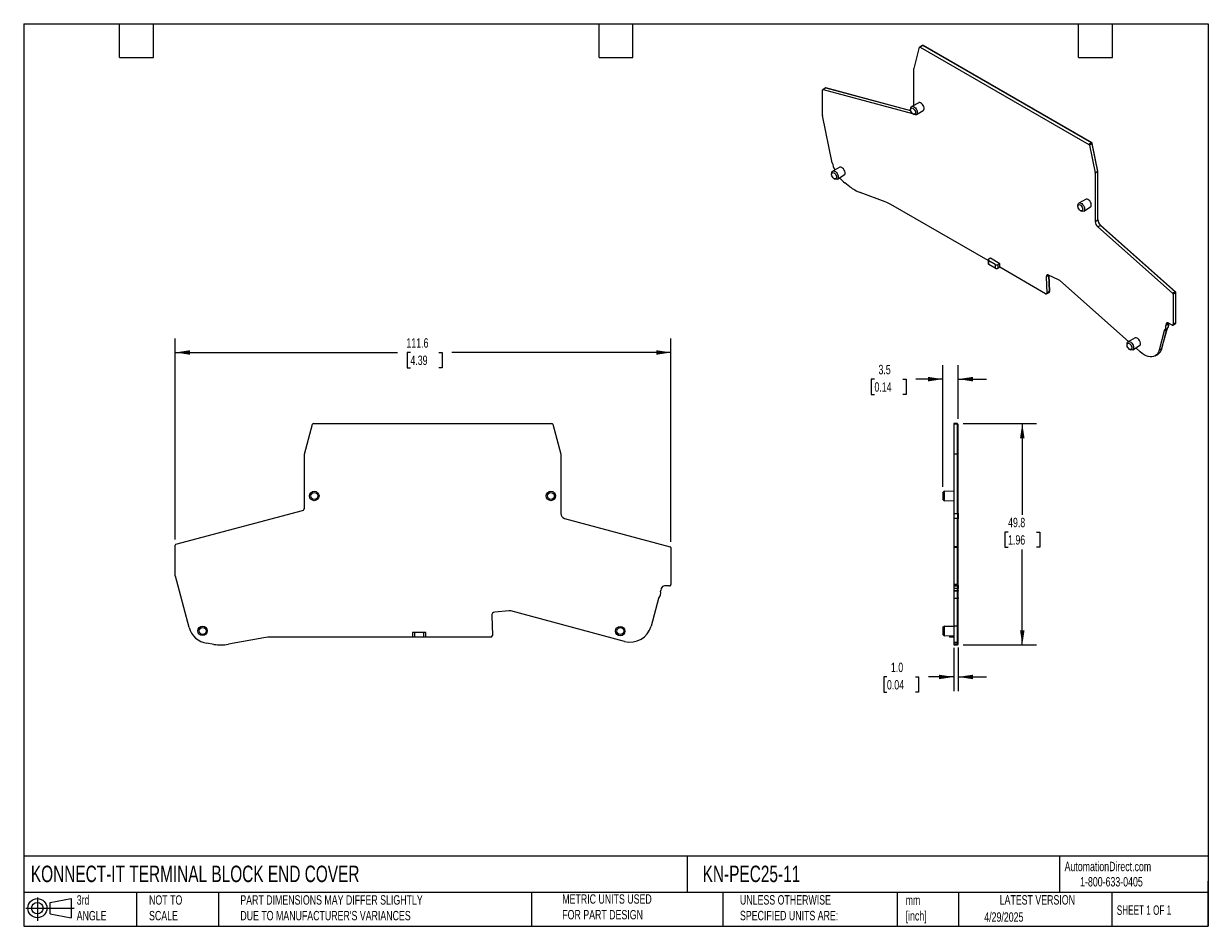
# Model space of a CAD drawing. Header units: millimetres. Extents: x 6 to 273, y 6 to 210.
import ezdxf

# ---------------------------------------------------------------- set-up
doc = ezdxf.new("R2010")
doc.units = ezdxf.units.MM
doc.linetypes.add('SLD-Solid', pattern=[0])
doc.layers.add('DIMENSIONS', color=140, linetype='SLD-Solid', lineweight=25)
doc.layers.add('TEXT', color=140, linetype='SLD-Solid', lineweight=25)
doc.layers.add('SLD-DEFPOINTS', color=7, linetype='Continuous')
doc.styles.add('SLDTEXTSTYLE0', font='TXT', dxfattribs={"width": 0.7})
doc.styles.add('SLDTEXTSTYLE1', font='TXT', dxfattribs={"width": 0.65})
doc.dimstyles.new('SLDDIMSTYLE0', dxfattribs={"dimtxt": 2.158008, "dimasz": 3.302, "dimexe": 0, "dimexo": 0.0625, "dimgap": 0.539502, "dimtad": 0, "dimtih": 1, "dimtoh": 1, "dimrnd": 1e-09, "dimzin": 12, "dimdsep": 46, "dimtxsty": 'SLDTEXTSTYLE0', "dimsah": 1, "dimcen": 0.09, "dimadec": 0, "dimazin": 3, "dimtfac": 1, "dimtofl": 0, "dimtmove": 0, "dimatfit": 3, "dimfxl": 0, "dimfrac": 2, "dimtolj": 1, "dimtzin": 12, "dimarcsym": 0})
doc.dimstyles.new('SLDDIMSTYLE1', dxfattribs={"dimtxt": 2.158008, "dimasz": 3.302, "dimexe": 0, "dimexo": 0.0625, "dimgap": 0.539502, "dimtad": 0, "dimtih": 1, "dimtoh": 1, "dimrnd": 1e-09, "dimzin": 4, "dimdsep": 46, "dimtxsty": 'SLDTEXTSTYLE0', "dimsah": 1, "dimcen": 0.09, "dimadec": 0, "dimazin": 1, "dimtfac": 1, "dimtmove": 0, "dimatfit": 0, "dimfxl": 0, "dimfrac": 2, "dimtolj": 1, "dimtzin": 12, "dimarcsym": 0})
doc.dimstyles.new('SLDDIMSTYLE2', dxfattribs={"dimtxt": 2.158008, "dimasz": 3.302, "dimexe": 0, "dimexo": 0.0625, "dimgap": 0.539502, "dimtad": 0, "dimtih": 1, "dimtoh": 1, "dimrnd": 1e-09, "dimzin": 12, "dimdsep": 46, "dimtxsty": 'SLDTEXTSTYLE0', "dimsah": 1, "dimcen": 0.09, "dimadec": 0, "dimazin": 3, "dimtfac": 1, "dimtmove": 0, "dimatfit": 0, "dimfxl": 0, "dimfrac": 2, "dimtolj": 1, "dimtzin": 12, "dimarcsym": 0})

# ---------------------------------------------------------------- blocks, each defined once
blk = doc.blocks.new('Block11')
at = {"color": 7, "linetype": 'SLD-Solid', "lineweight": 18}
for p, q in [((0, 2.88), (10.87, 2.88)), ((2.59, 5.31), (2.59, 0)), ((5.48, 4.17), (10.18, 5.03)), ((5.48, 1.6), (5.48, 4.17)), ((10.18, 5.03), (10.18, 0.73)), ((5.48, 1.6), (10.18, 0.73))]:
    blk.add_line(p, q, dxfattribs=at)
for radius in [2.15, 1.29]:
    blk.add_circle((2.59, 2.88), radius, dxfattribs=at)
blk = doc.blocks.new('Block12')
at = {"layer": 'SLD-DEFPOINTS'}
blk.add_blockref('Block11', (0, 0), dxfattribs=at)
blk = doc.blocks.new('_D')
at = {"layer": 'DIMENSIONS'}
for p, q in [((40.48, 93.43), (40.48, 138.71)), ((152.07, 92.88), (152.07, 138.71)), ((40.48, 135.53), (90.49, 135.53)), ((93.41, 135.53), (92.68, 135.53)), ((92.68, 135.53), (92.68, 132.1)), ((99.82, 135.53), (100.55, 135.53)), ((100.55, 135.53), (100.55, 132.1)), ((152.07, 135.53), (102.75, 135.53)), ((92.68, 132.1), (93.41, 132.1)), ((100.55, 132.1), (99.82, 132.1))]:
    blk.add_line(p, q, dxfattribs=at)
for points in [[(40.48, 135.53), (43.79, 135.02), (43.79, 136.04)], [(152.07, 135.53), (148.77, 136.04), (148.77, 135.02)]]:
    blk.add_solid(points, dxfattribs=at)
at = {"layer": 'DIMENSIONS', "char_height": 2.117, "attachment_point": 1, "style": 'SLDTEXTSTYLE0'}
for s, insert in [('111.6', (92.51, 138.74)), ('4.39', (93.41, 134.83))]:
    blk.add_mtext(s, dxfattribs=dict(at, insert=insert))
blk = doc.blocks.new('_D_1')
at = {"layer": 'DIMENSIONS'}
for p, q in [((215.75, 69.05), (215.75, 59.31)), ((216.75, 69.15), (216.75, 59.31)), ((200.7, 62.49), (199.98, 62.49)), ((199.98, 62.49), (199.98, 59.06)), ((207.11, 62.49), (207.84, 62.49)), ((207.84, 62.49), (207.84, 59.06)), ((215.75, 62.49), (210.04, 62.49)), ((216.75, 62.49), (223.1, 62.49)), ((199.98, 59.06), (200.7, 59.06)), ((207.84, 59.06), (207.11, 59.06))]:
    blk.add_line(p, q, dxfattribs=at)
for points in [[(215.75, 62.49), (212.45, 62.99), (212.45, 61.98)], [(216.75, 62.49), (220.05, 61.98), (220.05, 62.99)]]:
    blk.add_solid(points, dxfattribs=at)
at = {"layer": 'DIMENSIONS', "char_height": 2.117, "attachment_point": 1, "style": 'SLDTEXTSTYLE0'}
for s, insert in [('1.0', (201.6, 65.7)), ('0.04', (200.7, 61.78))]:
    blk.add_mtext(s, dxfattribs=dict(at, insert=insert))
blk = doc.blocks.new('_D_2')
at = {"layer": 'DIMENSIONS'}
for p, q in [((217.87, 119.53), (234.35, 119.53)), ((231.17, 119.53), (231.17, 99.01)), ((227.97, 95.1), (227.24, 95.1)), ((227.24, 95.1), (227.24, 91.67)), ((234.38, 95.1), (235.1, 95.1)), ((235.1, 95.1), (235.1, 91.67)), ((227.24, 91.67), (227.97, 91.67)), ((231.17, 69.71), (231.17, 91.18)), ((235.1, 91.67), (234.38, 91.67)), ((217.87, 69.71), (234.35, 69.71))]:
    blk.add_line(p, q, dxfattribs=at)
for points in [[(231.17, 119.53), (230.66, 116.23), (231.68, 116.23)], [(231.17, 69.71), (231.68, 73.01), (230.66, 73.01)]]:
    blk.add_solid(points, dxfattribs=at)
at = {"layer": 'DIMENSIONS', "char_height": 2.117, "attachment_point": 1, "style": 'SLDTEXTSTYLE0'}
for s, insert in [('49.8', (227.97, 98.31)), ('1.96', (227.97, 94.39))]:
    blk.add_mtext(s, dxfattribs=dict(at, insert=insert))
blk = doc.blocks.new('_D_3')
at = {"layer": 'DIMENSIONS'}
for p, q in [((213.25, 105.27), (213.25, 132.71)), ((216.75, 120.63), (216.75, 132.71)), ((197.89, 129.53), (197.16, 129.53)), ((197.16, 129.53), (197.16, 126.1)), ((204.3, 129.53), (205.03, 129.53)), ((205.03, 129.53), (205.03, 126.1)), ((213.25, 129.53), (207.23, 129.53)), ((216.75, 129.53), (223.1, 129.53)), ((197.16, 126.1), (197.89, 126.1)), ((205.03, 126.1), (204.3, 126.1))]:
    blk.add_line(p, q, dxfattribs=at)
for points in [[(213.25, 129.53), (209.95, 130.04), (209.95, 129.02)], [(216.75, 129.53), (220.05, 129.02), (220.05, 130.04)]]:
    blk.add_solid(points, dxfattribs=at)
at = {"layer": 'DIMENSIONS', "char_height": 2.117, "attachment_point": 1, "style": 'SLDTEXTSTYLE0'}
for s, insert in [('3.5', (198.79, 132.74)), ('0.14', (197.89, 128.83))]:
    blk.add_mtext(s, dxfattribs=dict(at, insert=insert))

msp = doc.modelspace()

# ---------------------------------------------------------------- linework, layer by layer
for p, q in [((206.792, 199.493), (208.065, 204.246)), ((208.703, 204.645), (208.102, 204.298)), ((208.806, 204.633), (208.205, 204.286)), ((208.205, 204.286), (246.161, 182.375)), ((246.762, 182.722), (208.806, 204.633)), ((208.859, 204.62), (208.844, 204.611)), ((208.876, 204.593), (208.911, 204.613)), ((246.868, 182.702), (208.911, 204.613)), ((206.787, 191.192), (206.787, 199.453)), ((186.857, 195.069), (186.256, 194.722)), ((186.921, 195.074), (186.32, 194.727)), ((186.32, 194.727), (206.44, 189.338)), ((206.064, 189.946), (186.921, 195.074)), ((187.039, 195.043), (187.045, 195.046)), ((206.062, 189.952), (187.045, 195.046)), ((186.215, 188.948), (186.215, 194.63)), ((206.041, 190.467), (206.03, 190.217)), ((207.853, 191.763), (206.269, 190.915)), ((207.326, 189.083), (208.853, 190.031)), ((188.4, 178.245), (186.22, 188.903)), ((206.603, 189.225), (206.825, 189.109)), ((246.762, 182.722), (246.161, 182.375)), ((246.898, 182.522), (246.297, 182.175)), ((246.297, 182.175), (247.571, 175.95)), ((246.82, 182.674), (246.868, 182.702)), ((246.884, 182.571), (246.936, 182.602)), ((248.172, 176.297), (246.898, 182.522)), ((248.21, 176.376), (246.936, 182.602)), ((190.069, 177.221), (188.485, 176.373)), ((248.172, 176.297), (247.571, 175.95)), ((248.177, 176.252), (247.576, 175.905)), ((248.162, 176.348), (248.21, 176.376)), ((248.166, 176.327), (248.212, 176.354)), ((248.178, 165.365), (248.177, 176.252)), ((248.213, 165.468), (248.212, 176.354)), ((188.257, 175.926), (188.246, 175.676)), ((188.819, 174.683), (189.041, 174.567)), ((189.542, 174.541), (191.069, 175.489)), ((192.367, 172.837), (191.233, 173.688)), ((247.576, 175.905), (247.577, 165.018)), ((200.33, 169.451), (194.664, 171.549)), ((223.48, 156.215), (201.578, 168.859)), ((243.704, 168.725), (243.693, 168.475)), ((245.516, 170.02), (243.932, 169.172)), ((244.989, 167.341), (246.516, 168.288)), ((244.266, 167.482), (244.488, 167.367)), ((247.577, 165.018), (248.178, 165.365)), ((248.178, 165.447), (248.213, 165.468)), ((248.754, 164.148), (248.153, 163.801)), ((248.153, 163.801), (265.012, 148.852)), ((265.613, 149.199), (248.754, 164.148)), ((248.842, 164.141), (248.794, 164.113)), ((265.701, 149.192), (248.842, 164.141)), ((223.48, 156.334), (223.48, 155.518)), ((223.98, 156.743), (223.626, 156.538)), ((225.04, 155.314), (223.626, 156.13)), ((223.626, 155.314), (223.626, 156.13)), ((225.04, 154.497), (223.626, 155.314)), ((226.101, 155.518), (223.98, 156.743)), ((225.04, 155.314), (225.04, 154.497)), ((226.101, 155.518), (225.748, 155.314)), ((225.748, 154.497), (225.748, 155.314)), ((226.101, 154.701), (225.748, 154.497)), ((226.101, 154.701), (226.101, 155.518)), ((236.422, 148.743), (226.101, 154.701)), ((237.16, 152.912), (236.582, 152.579)), ((236.582, 152.579), (236.704, 148.921)), ((239.347, 151.889), (237.081, 152.95)), ((237.305, 149.268), (237.184, 152.901)), ((237.341, 149.369), (237.223, 152.883)), ((237.303, 149.347), (237.341, 149.369)), ((237.341, 149.343), (237.341, 149.369)), ((255.066, 138.009), (239.621, 151.704)), ((236.622, 148.724), (237.223, 149.071)), ((237.305, 149.268), (236.704, 148.921)), ((237.305, 149.24), (236.704, 148.893)), ((236.704, 148.921), (236.704, 148.893)), ((237.304, 149.322), (237.341, 149.343)), ((237.305, 149.24), (237.305, 149.268)), ((265.613, 149.199), (265.012, 148.852)), ((265.718, 148.981), (265.117, 148.634)), ((265.117, 148.634), (265.117, 141.834)), ((265.648, 149.162), (265.701, 149.192)), ((265.705, 149.056), (265.753, 149.083)), ((265.718, 142.181), (265.718, 148.981)), ((265.753, 142.283), (265.753, 149.083)), ((264.079, 141.921), (263.478, 141.574)), ((263.482, 141.675), (264.083, 142.022)), ((263.569, 141.998), (263.482, 141.675)), ((263.969, 142.229), (263.569, 141.998)), ((264.115, 142.009), (264.077, 141.987)), ((264.083, 142.022), (264.121, 142.163)), ((264.905, 141.711), (264.115, 142.167)), ((264.115, 142.14), (264.121, 142.143)), ((264.121, 142.143), (264.126, 142.161)), ((265.055, 141.696), (265.656, 142.043)), ((265.718, 142.181), (265.117, 141.834)), ((265.718, 142.262), (265.753, 142.283)), ((256.562, 138.809), (254.978, 137.962)), ((263.143, 140.408), (261.97, 136.03)), ((262.571, 136.377), (263.744, 140.755)), ((262.608, 136.499), (263.759, 140.792)), ((263.744, 140.755), (263.143, 140.408)), ((263.183, 140.476), (263.784, 140.823)), ((254.75, 137.514), (254.739, 137.264)), ((255.312, 136.272), (255.534, 136.156)), ((256.035, 136.13), (257.562, 137.078)), ((257.726, 135.65), (256.712, 136.55)), ((262.571, 136.377), (261.97, 136.03)), ((262.558, 136.332), (262.608, 136.499)), ((262.602, 136.495), (262.608, 136.499)), ((261.073, 134.754), (261.674, 135.101)), ((69.585, 112.66), (71.386, 119.382)), ((71.584, 119.53), (125.261, 119.53)), ((125.454, 119.382), (127.256, 112.658)), ((216.602, 119.53), (215.752, 119.53)), ((215.752, 119.53), (215.752, 119.382)), ((216.602, 119.382), (215.752, 119.382)), ((215.752, 119.382), (215.752, 112.658)), ((216.602, 119.382), (216.602, 119.53)), ((216.602, 119.53), (216.602, 119.53)), ((216.602, 119.43), (216.752, 119.43)), ((216.602, 112.658), (216.602, 119.382)), ((216.602, 119.356), (216.752, 119.356)), ((216.752, 119.356), (216.752, 119.43)), ((216.752, 119.43), (216.752, 119.43)), ((216.752, 112.632), (216.752, 119.356)), ((69.578, 100.567), (69.578, 112.609)), ((127.263, 112.607), (127.264, 99.274)), ((216.602, 112.658), (215.752, 112.658)), ((215.752, 112.658), (215.752, 112.607)), ((216.602, 112.607), (215.752, 112.607)), ((215.752, 112.607), (215.752, 99.274)), ((216.602, 112.607), (216.602, 112.658)), ((216.602, 112.632), (216.752, 112.632)), ((216.602, 99.274), (216.602, 112.607)), ((216.602, 112.607), (216.752, 112.607)), ((216.752, 112.607), (216.752, 112.632)), ((216.752, 99.275), (216.752, 112.607)), ((213.552, 104.281), (213.252, 103.997)), ((215.752, 104.224), (213.552, 104.281)), ((213.552, 104.281), (213.552, 103.224)), ((213.252, 103.997), (213.252, 103.224)), ((213.252, 103.224), (213.252, 102.451)), ((213.252, 102.451), (213.552, 102.166)), ((213.552, 103.224), (213.552, 102.166)), ((213.552, 102.166), (215.752, 102.224)), ((40.633, 92.351), (69.133, 99.987)), ((215.752, 99.274), (216.602, 99.274)), ((215.752, 99.274), (215.752, 98.192)), ((216.602, 99.275), (216.752, 99.275)), ((216.602, 99.274), (216.602, 98.192)), ((216.752, 99.275), (216.752, 98.095)), ((128.079, 98.192), (151.921, 91.803)), ((216.602, 98.192), (215.752, 98.192)), ((215.752, 98.192), (215.752, 91.803)), ((216.602, 91.803), (216.602, 98.192)), ((216.752, 98.095), (216.602, 98.095)), ((216.752, 91.707), (216.752, 98.095)), ((40.485, 85.198), (40.485, 92.157)), ((152.069, 91.61), (152.069, 83.282)), ((216.602, 91.803), (215.752, 91.803)), ((215.752, 91.803), (215.752, 91.61)), ((216.602, 91.61), (215.752, 91.61)), ((215.752, 91.61), (215.752, 83.282)), ((216.602, 91.61), (216.602, 91.803)), ((216.602, 91.707), (216.752, 91.707)), ((216.602, 83.282), (216.602, 91.61)), ((216.602, 91.61), (216.752, 91.61)), ((216.752, 91.61), (216.752, 91.707)), ((216.752, 83.282), (216.752, 91.61)), ((43.576, 73.636), (40.492, 85.147)), ((151.769, 82.982), (150.653, 82.982)), ((215.752, 83.282), (215.752, 82.982)), ((216.602, 83.282), (215.752, 83.282)), ((216.602, 82.982), (215.752, 82.982)), ((215.752, 82.982), (216.602, 82.982)), ((215.752, 82.982), (215.752, 82.982)), ((215.752, 82.982), (215.752, 82.389)), ((216.602, 82.982), (216.602, 83.282)), ((216.602, 83.282), (216.752, 83.282)), ((216.602, 83.082), (216.752, 83.082)), ((216.602, 83.082), (216.752, 83.082)), ((216.602, 82.982), (216.602, 82.389)), ((216.752, 83.082), (216.752, 83.282)), ((216.752, 83.082), (216.752, 82.415)), ((149.277, 80.14), (147.618, 73.949)), ((149.88, 82.389), (149.757, 81.931)), ((216.602, 82.389), (215.752, 82.389)), ((215.752, 82.389), (215.752, 81.931)), ((215.752, 81.931), (216.602, 81.931)), ((215.752, 81.931), (215.752, 81.805)), ((216.602, 81.805), (215.752, 81.805)), ((215.752, 81.805), (215.752, 80.252)), ((215.752, 80.252), (216.602, 80.252)), ((215.752, 80.252), (215.752, 80.14)), ((216.602, 80.14), (215.752, 80.14)), ((215.752, 80.14), (215.752, 73.949)), ((216.752, 82.415), (216.602, 82.415)), ((216.602, 81.931), (216.602, 82.389)), ((216.602, 81.957), (216.752, 81.957)), ((216.602, 81.931), (216.602, 81.805)), ((216.602, 80.252), (216.602, 81.805)), ((216.752, 81.789), (216.602, 81.789)), ((216.602, 80.316), (216.752, 80.316)), ((216.602, 80.252), (216.602, 80.14)), ((216.752, 80.166), (216.602, 80.166)), ((216.602, 73.949), (216.602, 80.14)), ((216.752, 81.957), (216.752, 82.415)), ((216.752, 81.957), (216.752, 81.789)), ((216.752, 80.316), (216.752, 81.789)), ((216.752, 80.316), (216.752, 80.166)), ((216.752, 73.975), (216.752, 80.166)), ((115.625, 77.377), (112.42, 77.074)), ((141.617, 70.484), (116.013, 77.345)), ((111.714, 76.267), (111.888, 71.875)), ((93.893, 72.457), (93.893, 71.457)), ((94.393, 72.457), (93.893, 72.457)), ((94.393, 71.457), (94.393, 72.457)), ((96.393, 72.457), (94.393, 72.457)), ((96.393, 72.457), (96.393, 71.457)), ((96.893, 72.457), (96.393, 72.457)), ((96.893, 71.457), (96.893, 72.457)), ((213.552, 73.899), (213.252, 73.614)), ((213.552, 73.867), (213.252, 73.583)), ((213.252, 73.614), (213.252, 73.583)), ((213.252, 73.583), (213.252, 72.81)), ((213.252, 72.81), (213.252, 72.037)), ((213.252, 72.037), (213.552, 71.752)), ((215.752, 73.841), (213.552, 73.899)), ((213.552, 73.899), (213.552, 73.867)), ((215.752, 73.81), (213.552, 73.867)), ((213.552, 73.867), (213.552, 72.81)), ((213.552, 72.81), (213.552, 71.752)), ((216.602, 73.949), (215.752, 73.949)), ((215.752, 73.949), (215.752, 70.317)), ((216.602, 73.975), (216.752, 73.975)), ((216.602, 70.317), (216.602, 73.949)), ((216.752, 70.417), (216.752, 73.975)), ((49.185, 69.818), (47.582, 70.058)), ((60.447, 71.3), (52.433, 69.864)), ((93.893, 71.457), (62.211, 71.457)), ((96.393, 71.457), (94.393, 71.457)), ((111.488, 71.457), (96.893, 71.457)), ((111.888, 71.875), (111.888, 71.839)), ((213.552, 71.752), (215.752, 71.81)), ((214.752, 71.784), (214.752, 71.457)), ((215.252, 71.457), (215.252, 71.797)), ((215.752, 71.457), (215.252, 71.457)), ((215.752, 70.317), (216.602, 70.317)), ((215.752, 70.317), (215.752, 69.864)), ((216.602, 69.864), (215.752, 69.864)), ((215.752, 69.864), (215.752, 69.707)), ((215.752, 69.707), (216.602, 69.707)), ((216.602, 70.417), (216.752, 70.417)), ((216.602, 69.864), (216.602, 70.317)), ((216.602, 69.962), (216.752, 69.962)), ((216.602, 69.707), (216.602, 69.864)), ((216.602, 69.807), (216.752, 69.807)), ((216.752, 69.962), (216.752, 70.417)), ((216.752, 69.807), (216.752, 69.962))]:
    msp.add_line(p, q)
at = {"flags": 128}
for points in [[(208.065, 204.246), (208.073, 204.267), (208.085, 204.284), (208.099, 204.297), (208.117, 204.305), (208.137, 204.308), (208.159, 204.305), (208.182, 204.298), (208.205, 204.286)], [(186.215, 194.63), (186.217, 194.656), (186.222, 194.678), (186.231, 194.697), (186.244, 194.713), (186.259, 194.723), (186.278, 194.73), (186.298, 194.731), (186.32, 194.727)], [(207.122, 189.555), (207.093, 189.367), (207.007, 189.234), (206.875, 189.17), (206.71, 189.181), (206.531, 189.268), (206.356, 189.42), (206.206, 189.62), (206.095, 189.848), (206.037, 190.078), (206.037, 190.286), (206.095, 190.449), (206.206, 190.549), (206.356, 190.576), (206.531, 190.526), (206.71, 190.405), (206.875, 190.227), (207.007, 190.009), (207.093, 189.777), (207.122, 189.555)], [(206.041, 190.467), (206.07, 190.651), (206.159, 190.823), (206.298, 190.929), (206.477, 190.958), (206.681, 190.909), (206.894, 190.787), (207.099, 190.599), (207.278, 190.363), (207.417, 190.097), (207.505, 189.822), (207.536, 189.561)], [(207.536, 189.561), (207.505, 189.336), (207.417, 189.163), (207.278, 189.058), (207.099, 189.028), (206.894, 189.077), (206.825, 189.109)], [(208.853, 190.031), (208.862, 190.037), (208.981, 190.169), (209.043, 190.366), (209.043, 190.609), (208.981, 190.878), (208.862, 191.147), (208.697, 191.394), (208.501, 191.597), (208.291, 191.736), (208.085, 191.801), (207.903, 191.784), (207.853, 191.763)], [(189.339, 175.013), (189.309, 174.826), (189.223, 174.692), (189.091, 174.628), (188.926, 174.64), (188.747, 174.726), (188.572, 174.878), (188.422, 175.078), (188.311, 175.306), (188.253, 175.536), (188.253, 175.744), (188.311, 175.907), (188.422, 176.007), (188.572, 176.034), (188.747, 175.984), (188.926, 175.863), (189.091, 175.685), (189.223, 175.468), (189.309, 175.235), (189.339, 175.013)], [(188.257, 175.926), (188.286, 176.109), (188.375, 176.281), (188.514, 176.387), (188.693, 176.416), (188.898, 176.368), (189.11, 176.245), (189.315, 176.058), (189.494, 175.821), (189.633, 175.555), (189.722, 175.28), (189.752, 175.02)], [(191.069, 175.489), (191.078, 175.495), (191.197, 175.627), (191.259, 175.824), (191.259, 176.068), (191.197, 176.336), (191.078, 176.606), (190.913, 176.853), (190.717, 177.055), (190.507, 177.194), (190.301, 177.259), (190.119, 177.242), (190.069, 177.221)], [(189.752, 175.02), (189.722, 174.794), (189.633, 174.621), (189.494, 174.516), (189.315, 174.487), (189.11, 174.535), (189.041, 174.567)], [(244.785, 167.813), (244.756, 167.625), (244.67, 167.492), (244.538, 167.427), (244.373, 167.439), (244.194, 167.525), (244.019, 167.677), (243.869, 167.878), (243.758, 168.106), (243.7, 168.336), (243.7, 168.544), (243.758, 168.706), (243.869, 168.807), (244.019, 168.833), (244.194, 168.784), (244.373, 168.663), (244.538, 168.484), (244.67, 168.267), (244.756, 168.035), (244.785, 167.813)], [(243.704, 168.725), (243.733, 168.908), (243.822, 169.081), (243.961, 169.186), (244.14, 169.216), (244.344, 169.167), (244.557, 169.044), (244.762, 168.857), (244.941, 168.621), (245.08, 168.355), (245.168, 168.08), (245.199, 167.819)], [(246.516, 168.288), (246.525, 168.294), (246.644, 168.427), (246.706, 168.624), (246.706, 168.867), (246.644, 169.135), (246.525, 169.405), (246.36, 169.652), (246.164, 169.854), (245.954, 169.994), (245.748, 170.058), (245.566, 170.042), (245.516, 170.02)], [(245.199, 167.819), (245.168, 167.593), (245.08, 167.421), (244.941, 167.315), (244.762, 167.286), (244.557, 167.335), (244.488, 167.367)], [(237.081, 152.95), (236.978, 152.986), (236.881, 152.997), (236.794, 152.983), (236.718, 152.944), (236.657, 152.882), (236.613, 152.798), (236.588, 152.696), (236.582, 152.579)], [(264.115, 142.167), (264.023, 142.211), (263.933, 142.237), (263.848, 142.244), (263.771, 142.231), (263.702, 142.199), (263.645, 142.148), (263.6, 142.081), (263.569, 141.998)], [(257.562, 137.078), (257.571, 137.084), (257.69, 137.216), (257.752, 137.413), (257.752, 137.656), (257.69, 137.925), (257.571, 138.194), (257.406, 138.441), (257.21, 138.643), (257, 138.783), (256.794, 138.847), (256.612, 138.831), (256.562, 138.809)], [(255.831, 136.602), (255.802, 136.414), (255.716, 136.281), (255.584, 136.217), (255.419, 136.228), (255.24, 136.315), (255.065, 136.466), (254.915, 136.667), (254.804, 136.895), (254.746, 137.125), (254.746, 137.333), (254.804, 137.496), (254.915, 137.596), (255.065, 137.623), (255.24, 137.573), (255.419, 137.452), (255.584, 137.274), (255.716, 137.056), (255.802, 136.824), (255.831, 136.602)], [(254.75, 137.514), (254.779, 137.698), (254.868, 137.87), (255.007, 137.976), (255.186, 138.005), (255.39, 137.956), (255.603, 137.833), (255.808, 137.646), (255.987, 137.41), (256.126, 137.144), (256.214, 136.869), (256.245, 136.608)], [(256.245, 136.608), (256.214, 136.383), (256.126, 136.21), (255.987, 136.105), (255.808, 136.075), (255.603, 136.124), (255.534, 136.156)], [(261.97, 136.03), (261.824, 135.618), (261.623, 135.265), (261.372, 134.975), (261.073, 134.754), (260.732, 134.605), (260.355, 134.532), (259.949, 134.535), (259.52, 134.615), (259.075, 134.769), (258.623, 134.996), (258.171, 135.292), (257.726, 135.65)], [(94.393, 71.457), (94.295, 71.457), (94.201, 71.457), (94.115, 71.457), (94.039, 71.457), (93.977, 71.457), (93.931, 71.457), (93.902, 71.457), (93.893, 71.457)], [(96.893, 71.457), (96.883, 71.457), (96.855, 71.457), (96.808, 71.457), (96.746, 71.457), (96.67, 71.457), (96.584, 71.457), (96.49, 71.457), (96.393, 71.457)], [(215.252, 71.457), (215.155, 71.457), (215.061, 71.457), (214.975, 71.457), (214.899, 71.457), (214.837, 71.457), (214.791, 71.457), (214.762, 71.457), (214.752, 71.457)]]:
    msp.add_lwpolyline(points, dxfattribs=at)
for centre, radius in [((71.78, 103.224), 1.058), ((125.043, 103.224), 1.058), ((71.78, 103.224), 0.773), ((125.043, 103.224), 0.773), ((46.629, 72.841), 1.058), ((46.629, 72.841), 0.773), ((140.665, 72.81), 1.058), ((140.665, 72.81), 0.773)]:
    msp.add_circle(centre, radius)
for centre, radius, start, end in [((208.745, 204.553), 0.101, 52.43728, 114.41832), ((208.88, 204.573), 0.051, 51.86252, 114.24044), ((206.94, 199.455), 0.153, 165.5698, 180.5121), ((186.895, 194.998), 0.0806, 71.85033, 118.3616), ((187.032, 195.003), 0.0445, 73.27119, 102.31084), ((186.44, 188.949), 0.226, 180.34597, 191.8652), ((245.99, 182.112), 0.313, 11.62783, 57.06611), ((246.591, 182.459), 0.313, 11.62783, 57.06611), ((246.783, 182.57), 0.157, 11.62783, 57.06611), ((195.805, 179.808), 7.568, 191.92613, 204.93679), ((247.951, 176.25), 0.226, 0.35019, 11.86502), ((248.1, 176.353), 0.113, 0.35019, 11.86502), ((195.447, 179.201), 6.939, 218.82459, 232.60907), ((247.35, 175.903), 0.226, 0.35019, 11.86502), ((197.968, 180.132), 9.197, 232.48349, 248.94328), ((197.45, 161.771), 8.202, 59.78109, 69.43888), ((249.893, 165.432), 1.716, 182.24603, 228.44615), ((250.084, 165.542), 1.872, 182.2756, 228.44287), ((249.291, 165.085), 1.716, 182.24603, 228.44615), ((223.73, 155.543), 0.251, 185.6948, 245.62534), ((223.704, 156.334), 0.218, 110.78342, 249.21658), ((225.394, 155.996), 0.769, 242.60967, 297.39033), ((225.394, 155.18), 0.769, 242.60967, 297.39033), ((238.84, 150.841), 1.164, 47.83235, 64.19155), ((236.532, 148.876), 0.173, 230.23663, 5.39999), ((237.112, 149.229), 0.193, 304.86448, 3.02193), ((237.175, 149.343), 0.166, 321.88338, 0.22867), ((264.804, 148.618), 0.313, 2.93468, 48.37161), ((265.405, 148.965), 0.313, 2.93468, 48.37161), ((265.597, 149.075), 0.157, 2.93468, 48.37161), ((262.308, 141.299), 1.202, 316.7737, 13.22857), ((263.736, 141.613), 0.261, 166.36227, 188.61181), ((262.909, 141.646), 1.202, 316.7737, 13.22857), ((262.623, 141.769), 1.511, 341.42902, 9.13493), ((264.337, 141.96), 0.261, 166.36227, 188.61181), ((264.459, 142.061), 0.348, 166.36227, 188.61181), ((264.987, 141.813), 0.131, 230.79678, 9.21415), ((265.571, 142.164), 0.148, 305.01336, 6.29892), ((265.65, 142.273), 0.104, 310.89269, 5.15304), ((263.27, 140.378), 0.131, 131.44737, 166.80175), ((263.871, 140.725), 0.131, 131.44737, 166.80175), ((260.618, 136.796), 1.997, 301.90684, 347.88471), ((71.579, 119.33), 0.2, 88.62203, 164.99992), ((125.261, 119.33), 0.2, 15.00007, 90.00004), ((69.778, 112.609), 0.2, 164.99992, 180), ((127.063, 112.607), 0.2, 0.00515, 15.00007), ((68.978, 100.567), 0.6, 285, 360), ((128.364, 99.254), 1.1, 178.94938, 255), ((40.685, 92.157), 0.2, 105, 180), ((151.869, 91.61), 0.2, 0.00007, 75), ((40.685, 85.198), 0.2, 179.99996, 194.99999), ((150.653, 82.182), 0.8, 90.00004, 165), ((151.769, 83.282), 0.3, 270.00004, 0.00007), ((149.567, 80.062), 0.3, 140.65937, 165), ((147.827, 81.488), 1.95, 320.65937, 9.34063), ((150.047, 81.854), 0.3, 165, 189.34063), ((115.728, 76.282), 1.1, 75, 95.405), ((112.494, 76.298), 0.78, 95.405, 182.25928), ((48.309, 74.904), 4.9, 194.99999, 261.46815), ((142.885, 75.217), 4.9, 255, 345), ((50.669, 79.707), 10, 261.46815, 280.16126), ((62.211, 61.457), 10, 90, 100.16126), ((111.488, 71.857), 0.4, 270, 357.47365)]:
    msp.add_arc(centre, radius, start, end)
at = {"layer": 'TEXT'}
for p, q in [((6.35, 209.55), (273.05, 209.55)), ((6.35, 209.55), (6.35, 6.35)), ((27.94, 201.93), (27.94, 209.55)), ((35.56, 201.93), (35.56, 209.55)), ((135.89, 201.93), (135.89, 209.55)), ((143.51, 201.93), (143.51, 209.55)), ((243.84, 201.93), (243.84, 209.55)), ((251.46, 201.93), (251.46, 209.55)), ((273.05, 209.55), (273.05, 6.35)), ((27.94, 201.93), (35.56, 201.93)), ((135.89, 201.93), (143.51, 201.93)), ((243.84, 201.93), (251.46, 201.93)), ((273.05, 22.126), (6.35, 22.126)), ((155.759, 22.126), (155.759, 13.97)), ((239.575, 22.126), (239.575, 13.97)), ((273.05, 6.35), (273.05, 16.51)), ((273.05, 13.97), (6.35, 13.97)), ((31.75, 13.97), (31.75, 6.35)), ((50.212, 13.97), (50.212, 6.35)), ((120.646, 13.97), (120.646, 6.35)), ((163.78, 13.97), (163.78, 6.35)), ((203.024, 13.97), (203.024, 6.35)), ((216.812, 13.97), (216.812, 6.35)), ((251.349, 13.97), (251.349, 6.35)), ((6.35, 6.35), (273.05, 6.35))]:
    msp.add_line(p, q, dxfattribs=at)

# ---------------------------------------------------------------- block references
at = {"layer": 'SLD-DEFPOINTS'}
msp.add_blockref('Block12', (6.838, 7.554), dxfattribs=at)

# ---------------------------------------------------------------- texts
at = {"layer": 'TEXT'}
for s, insert, char_height, attachment_point, style in [('KONNECT-IT TERMINAL BLOCK END COVER', (7.966, 20.006), 3.70417, 1, 'SLDTEXTSTYLE0'), ('KN-PEC25-11', (159.208, 20.006), 3.70417, 1, 'SLDTEXTSTYLE0'), ('AutomationDirect.com', (240.695, 20.877), 2.11667, 1, 'SLDTEXTSTYLE0'), ('1-800-633-0405', (244.192, 17.437), 2.11667, 1, 'SLDTEXTSTYLE0'), ('3rd^JANGLE', (18.282, 13.338), 2.1167, 1, 'SLDTEXTSTYLE0'), ('NOT TO^JSCALE', (34.575, 13.338), 2.11667, 1, 'SLDTEXTSTYLE0'), ("PART DIMENSIONS MAY DIFFER SLIGHTLY ^JDUE TO MANUFACTURER'S VARIANCES", (55.119, 13.341), 2.11667, 1, 'SLDTEXTSTYLE0'), ('METRIC UNITS USED ^JFOR PART DESIGN', (127.604, 13.556), 2.11667, 1, 'SLDTEXTSTYLE0'), ('UNLESS OTHERWISE ^JSPECIFIED UNITS ARE:', (167.608, 13.361), 2.11667, 1, 'SLDTEXTSTYLE0'), ('LATEST VERSION', (234.552, 13.364), 2.11667, 2, 'SLDTEXTSTYLE0'), ('mm^J[inch]', (204.907, 13.297), 2.1167, 1, 'SLDTEXTSTYLE0'), ('SHEET 1 OF 1', (252.441, 11.051), 2.11667, 1, 'SLDTEXTSTYLE1'), ('4/29/2025', (222.613, 9.497), 2.1167, 1, 'SLDTEXTSTYLE0')]:
    msp.add_mtext(s, dxfattribs=dict(at, insert=insert, char_height=char_height, attachment_point=attachment_point, style=style))

# ---------------------------------------------------------------- dimensions: what is measured, and where the dimension line sits
at = {"layer": 'DIMENSIONS'}
for base, p1, p2, angle, picture, middle in [((152.069, 135.53), (40.485, 92.157), (152.069, 91.61), 0.00007, '_D', (96.616, 135.53)), ((231.173, 119.53), (216.602, 69.707), (216.602, 119.53), 90, '_D_2', (231.173, 95.096))]:
    dim = msp.add_linear_dim(base=base, p1=p1, p2=p2, angle=angle, dimstyle='SLDDIMSTYLE0', dxfattribs=at)
    dim.commit()
    dim.dimension.update_dxf_attribs({"geometry": picture, "text_midpoint": middle, "dimtype": 160})
for base, p1, p2, dimstyle, picture, middle in [((213.252, 129.53), (216.752, 119.356), (213.252, 103.997), 'SLDDIMSTYLE2', '_D_3', (201.095, 129.53)), ((216.752, 62.486), (215.752, 70.317), (216.752, 70.417), 'SLDDIMSTYLE1', '_D_1', (203.907, 62.486))]:
    dim = msp.add_linear_dim(base=base, p1=p1, p2=p2, dimstyle=dimstyle, dxfattribs=at)
    dim.commit()
    dim.dimension.update_dxf_attribs({"geometry": picture, "text_midpoint": middle, "dimtype": 160})

doc.saveas('drawing.dxf')
